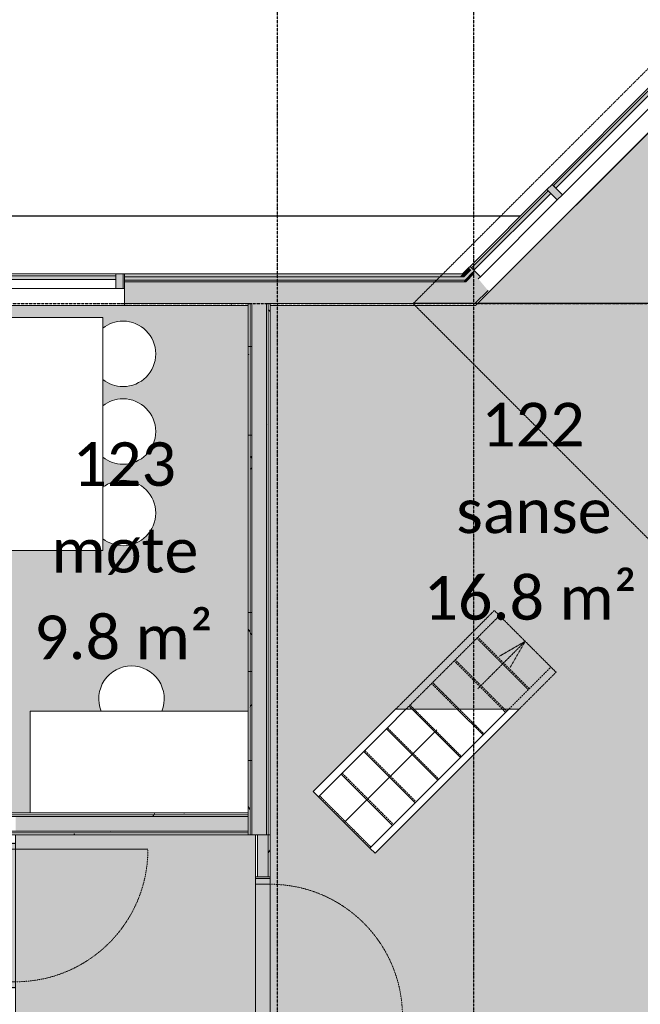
# Model space of a CAD drawing. Header units: millimetres. Extents: x -66110 to 16285, y -16697 to 38719.
# Tile 32 of 35: x -15571 to -11305, y 27585 to 34351. Entities that reach past the tile are written whole.
import ezdxf

# ---------------------------------------------------------------- set-up
doc = ezdxf.new("R2010")
doc.units = ezdxf.units.MM
for name, pattern in [('Dash 1mm', [2, 1, -1]), ('Grid Line', [5, 2, -1, 1, -1]), ('Overhead', [3.96875, 2.38125, -1.5875])]:
    doc.linetypes.add(name, pattern=pattern)
for name, color, linetype, lineweight in [('Curtain Panels', 7, 'Continuous', 9), ('Curtain Wall Mullions', 7, 'Continuous', 18), ('Doors', 7, 'Dash 1mm', 9), ('IfcAnnotation', 7, 'Continuous', 9), ('IfcCurtainWall', 7, 'Continuous', 9), ('IfcDoor', 7, 'Continuous', 9), ('IfcGrid', 7, 'Continuous', 9), ('IfcStair', 7, 'Continuous', 9), ('IfcWall', 7, 'Continuous', 9), ('Not Exported', 7, 'Continuous', 9)]:
    doc.layers.add(name, color=color, linetype=linetype, lineweight=lineweight)
doc.layers.add('IfcFurniture', color=9, linetype='Continuous', lineweight=9, true_color=0x808080)
doc.styles.add('Calibri', font='calibri.ttf', dxfattribs={"height": 300})
pattern_1 = [(0, (0, 0), (812.8, 203.2), [67.056, -542.544, 67.056, -542.544, -3251.2]), (0, (0, 0), (812.8, 203.2), [-1219.2, 67.056, -1152.144, 67.056, -542.544, -1422.4]), (0, (0, 0), (812.8, 203.2), [-3048, 67.056, -339.344, 67.056, -948.944]), (120, (304.8, 101.6), (-582.3764, 602.3054), [67.056, -542.544, 67.056, -542.544, -3251.2]), (120, (304.8, 101.6), (-582.3764, 602.3054), [-1219.2, 67.056, -1152.144, 67.056, -542.544, -1422.4]), (120, (304.8, 101.6), (-582.3764, 602.3054), [-3048, 67.056, -339.344, 67.056, -948.944]), (240, (406.4, 508), (-230.4236, -805.5054), [67.056, -542.544, 67.056, -542.544, -3251.2]), (240, (406.4, 508), (-230.4236, -805.5054), [-1219.2, 67.056, -1152.144, 67.056, -542.544, -1422.4]), (240, (406.4, 508), (-230.4236, -805.5054), [-3048, 67.056, -339.344, 67.056, -948.944])]

# ---------------------------------------------------------------- blocks, each defined once
blk = doc.blocks.new('Dør Enkel - D10x21-1550208-plan 01 eksist_ 200')
at = {"layer": 'Doors', "linetype": 'Continuous'}
for p, q in [((-455, 50), (-495, 50)), ((-495, 50), (-495, -50)), ((-455, -50), (-455, 50)), ((455, -50), (455, 50)), ((495, 50), (455, 50)), ((495, -50), (495, 50)), ((-495, -50), (-455, -50)), ((455, -50), (455, -960)), ((455, -50), (495, -50))]:
    blk.add_line(p, q, dxfattribs=at)
at = {"layer": 'Doors'}
blk.add_arc((455, -50), 910, 180, 270, dxfattribs=at)
at = {"layer": 'IfcDoor'}
for p, q in [((-455, 50), (455, 50)), ((-455, -50), (455, -50))]:
    blk.add_line(p, q, dxfattribs=at)
blk = doc.blocks.new('Dør Enkel_Glassfelt - D10x21__Glassfelt-1556728-plan 01 eksist_ 200')
at = {"layer": 'Doors', "color": 150, "linetype": 'Continuous', "true_color": 0x0080ff}
blk.add_line((455, 50), (455, 960), dxfattribs=at)
at = {"layer": 'Doors', "linetype": 'Continuous'}
for p, q in [((-495, -50), (-495, 50)), ((-495, 50), (-455, 50)), ((-455, 50), (-455, -50)), ((455, 50), (455, -50)), ((455, 50), (495, 50)), ((495, 50), (495, -50)), ((-455, -50), (-495, -50)), ((495, -50), (455, -50))]:
    blk.add_line(p, q, dxfattribs=at)
at = {"layer": 'Doors'}
blk.add_arc((455, 50), 910, 90, 180, dxfattribs=at)
at = {"layer": 'IfcDoor'}
for p, q in [((-455, 50), (455, 50)), ((-455, -50), (455, -50))]:
    blk.add_line(p, q, dxfattribs=at)
blk = doc.blocks.new('_furniture_boks instance - _furniture_boks instance-1749354-plan 01 eksist_ 200')
at = {"layer": 'IfcFurniture'}
for p, q in [((800, 400), (-800, 400)), ((-800, 400), (-800, -400)), ((800, -400), (800, 400)), ((-800, -400), (800, -400))]:
    blk.add_line(p, q, dxfattribs=at)
blk = doc.blocks.new('stol11 - stol-1629665-plan 01 eksist_ 200')
at = {"layer": 'IfcFurniture'}
for start, end in [(141.76523, 180), (0, 38.23477), (180, 0)]:
    blk.add_arc((31185.3, 23469.4), 225, start, end, dxfattribs=at)
blk = doc.blocks.new('stol12 - stol-1629674-plan 01 eksist_ 200')
at = {"layer": 'IfcFurniture'}
for start, end in [(141.76523, 180), (0, 38.23477), (180, 0)]:
    blk.add_arc((31185.3, 23469.4), 225, start, end, dxfattribs=at)
blk = doc.blocks.new('stol13 - stol-1629683-plan 01 eksist_ 200')
at = {"layer": 'IfcFurniture'}
for start, end in [(141.76523, 180), (0, 38.23477), (180, 0)]:
    blk.add_arc((31185.3, 23469.4), 225, start, end, dxfattribs=at)
blk = doc.blocks.new('System Panel - Gf100-1672155-plan 01 eksist_ 200')
at = {"layer": 'IfcCurtainWall', "true_color": 0x80ffff}
blk.add_hatch(color=131, dxfattribs=at).paths.add_polyline_path([(-522.5, -12.5), (-522.5, -37.5), (522.5, -37.5), (522.5, -12.5), (-175.6, -12.5)])
at = {"layer": 'Curtain Panels'}
for p, q in [((-522.5, -12.5), (522.5, -12.5)), ((-522.5, -37.5), (-522.5, -12.5)), ((522.5, -37.5), (-522.5, -37.5)), ((522.5, -37.5), (522.5, -12.5))]:
    blk.add_line(p, q, dxfattribs=at)
blk = doc.blocks.new('Rectangular Mullion - 50x100 høyre-1672151-plan 01 eksist_ 200')
at = {"layer": 'IfcCurtainWall'}
for p, q in [((-14910, 32604.091763), (-15955, 32604.091763)), ((-14851, 32604.091763), (-14860, 32604.091763)), ((-15955, 32504.091763), (-14910, 32504.091763)), ((-14860, 32504.091763), (-14851, 32504.091763))]:
    blk.add_line(p, q, dxfattribs=at)
blk = doc.blocks.new('Rectangular Mullion - 50x100 høyre-1672157-plan 01 eksist_ 200')
at = {"layer": 'IfcCurtainWall', "true_color": 0xa62f11}
h = blk.add_hatch(color=24, dxfattribs=at)
h.paths.add_polyline_path([(-60, -50), (-10, -50), (-10, 50), (-60, 50)])
h.paths.add_polyline_path([(-1, -50), (0, -50), (-1, 50)])
at = {"layer": 'Curtain Wall Mullions'}
for p, q in [((-60, 50), (-60, -50)), ((-60, 50), (-10, 50)), ((-10, -50), (-10, 50)), ((0, 50), (-1, 50)), ((-1, 50), (-1, -50)), ((0, -50), (0, 50)), ((-60, -50), (-10, -50)), ((0, -50), (-1, -50))]:
    blk.add_line(p, q, dxfattribs=at)
blk = doc.blocks.new('System Panel - Gf100-1861458-plan 01 eksist_ 200')
at = {"layer": 'IfcCurtainWall', "true_color": 0x80ffff}
blk.add_hatch(color=131, dxfattribs=at).paths.add_polyline_path([(-373.5, 12.5), (373.5, 12.5), (373.5, 37.5), (-373.5, 37.5), (-373.5, 23.7)])
at = {"layer": 'Curtain Panels'}
for p, q in [((-373.5, 37.5), (373.5, 37.5)), ((-373.5, 12.5), (-373.5, 37.5)), ((373.5, 12.5), (-373.5, 12.5)), ((373.5, 12.5), (373.5, 37.5))]:
    blk.add_line(p, q, dxfattribs=at)
blk = doc.blocks.new('Rectangular Mullion - 50x100 høyre-1861456-plan 01 eksist_ 200')
at = {"layer": 'IfcCurtainWall'}
for p, q in [((-12475.1, 32656), (-11946.9, 33184.2)), ((-11876.2, 33113.5), (-12404.4, 32585.3))]:
    blk.add_line(p, q, dxfattribs=at)
blk = doc.blocks.new('Rectangular Mullion - 50x100 høyre-1678875-plan 01 eksist_ 200')
at = {"layer": 'IfcCurtainWall', "true_color": 0xa62f11}
blk.add_hatch(color=24, dxfattribs=at).paths.add_polyline_path([(-39.2, 50), (-60, 50), (-60, -50), (-47.9, -50), (-42.9, 8.1)])
at = {"layer": 'Curtain Wall Mullions'}
for p, q in [((-60, 50), (-39.2, 50)), ((-60, -50), (-60, 50)), ((-60, -50), (-47.9, -50))]:
    blk.add_line(p, q, dxfattribs=at)
blk = doc.blocks.new('System Panel - Gf100-1679022-plan 01 eksist_ 200')
at = {"layer": 'IfcCurtainWall', "true_color": 0x80ffff}
blk.add_hatch(color=131, dxfattribs=at).paths.add_polyline_path([(-497.5, 12.5), (497.5, 12.5), (497.5, 37.5), (-497.5, 37.5)])
at = {"layer": 'Curtain Panels'}
for p, q in [((-497.5, 37.5), (497.5, 37.5)), ((-497.5, 12.5), (-497.5, 37.5)), ((497.5, 12.5), (-497.5, 12.5)), ((497.5, 12.5), (497.5, 37.5))]:
    blk.add_line(p, q, dxfattribs=at)
blk = doc.blocks.new('Rectangular Mullion - 50x100 høyre-1679020-plan 01 eksist_ 200')
at = {"layer": 'IfcCurtainWall'}
for p, q in [((-11911.5, 33219.5), (-11208, 33923.1)), ((-11172.6, 33958.5), (-11166.2, 33964.8)), ((-11137.3, 33852.4), (-11840.8, 33148.8)), ((-11095.5, 33894.1), (-11101.9, 33887.8))]:
    blk.add_line(p, q, dxfattribs=at)
blk = doc.blocks.new('Rectangular Mullion - 50x100-1678872-plan 01 eksist_ 200')
at = {"layer": 'IfcCurtainWall', "lineweight": 18, "true_color": 0xa62f11}
blk.add_hatch(color=24, dxfattribs=at).paths.add_polyline_path([(-25, -50), (-25, 50), (25, 50), (25, -50)])
at = {"layer": 'Curtain Wall Mullions'}
for p, q in [((25, 50), (-25, 50)), ((-25, 50), (-25, -50)), ((25, 50), (25, -50)), ((-25, -50), (25, -50))]:
    blk.add_line(p, q, dxfattribs=at)
blk = doc.blocks.new('_furniture_boks instance - _furniture_boks instance-V52-plan 01 eksist_ 200')
at = {"layer": 'IfcFurniture'}
for p, q in [((750, -350), (750, 350)), ((-750, -350), (750, -350))]:
    blk.add_line(p, q, dxfattribs=at)
blk = doc.blocks.new('stol14 - stol-1897706-plan 01 eksist_ 200')
at = {"layer": 'IfcFurniture'}
for start, end in [(0, 112.30138), (247.69862, 360)]:
    blk.add_arc((35235.3, 15200.9), 225, start, end, dxfattribs=at)

msp = doc.modelspace()

# ---------------------------------------------------------------- hatches: boundary and pattern name
at = {"layer": 'IfcWall', "true_color": 0xa62f11}
msp.add_hatch(color=24, dxfattribs=at).paths.add_polyline_path([(-12546, 32585.1), (-12519.1, 32585.1), (-12471.3, 32632.9), (-12483.6, 32647.5), (-12527, 32604.1)])
at = {"layer": 'IfcWall', "true_color": 0xf0f0f0}
msp.add_hatch(color=7, dxfattribs=at).paths.add_polyline_path([(-12509.6, 32562.1), (-12456.5, 32615.2), (-12471.3, 32632.9), (-12542.1, 32562.1), (-12519.1, 32562.1)])
at = {"layer": 'IfcWall', "true_color": 0x787878}
msp.add_hatch(color=8, dxfattribs=at).paths.add_polyline_path([(-12521.6, 32550.1), (-12504.6, 32550.1), (-12448.7, 32606), (-12456.5, 32615.2), (-12519.1, 32552.6)])
at = {"layer": 'IfcWall', "true_color": 0xa62f11}
h = msp.add_hatch(color=24, dxfattribs=at)
h.paths.add_polyline_path([(-17475.2, 32585.1), (-16880.1, 32585.1), (-16880.1, 32604.1), (-17475.2, 32604.1)])
h.paths.add_polyline_path([(-18285, 32585.1), (-18080.1, 32585.1), (-18080.1, 32604.1), (-18285, 32604.1)])
h.paths.add_polyline_path([(-14785.5, 32585.1), (-12546, 32585.1), (-12527, 32604.1), (-14785.5, 32604.1)])
at = {"layer": 'IfcWall', "true_color": 0xf0f0f0}
h = msp.add_hatch(color=7, dxfattribs=at)
h.paths.add_polyline_path([(-17475.2, 32562.1), (-16880.1, 32562.1), (-16880.1, 32585.1), (-17475.2, 32585.1)])
h.paths.add_polyline_path([(-12546, 32562.1), (-12542.1, 32562.1), (-12519.1, 32585.1), (-14785.5, 32585.1), (-14785.5, 32562.1), (-12569, 32562.1)])
h.paths.add_polyline_path([(-18080.1, 32562.1), (-18080.1, 32585.1), (-18262, 32585.1), (-18262, 32562.1), (-18087.5, 32562.1)])
at = {"layer": 'IfcWall', "true_color": 0x787878}
h = msp.add_hatch(color=8, dxfattribs=at)
h.paths.add_polyline_path([(-18100, 32550.1), (-18080.1, 32550.1), (-18080.1, 32562.1), (-18250, 32562.1), (-18250, 32550.1), (-18153.6, 32550.1)])
h.paths.add_polyline_path([(-17475.2, 32550.1), (-16880.1, 32550.1), (-16880.1, 32562.1), (-17475.2, 32562.1)])
h.paths.add_polyline_path([(-12569, 32550.1), (-12521.6, 32550.1), (-12509.6, 32562.1), (-14785.5, 32562.1), (-14785.5, 32550.1), (-12581, 32550.1)])
at = {"layer": 'IfcWall', "true_color": 0xffffcd}
h = msp.add_hatch(color=7, dxfattribs=at)
h.paths.add_polyline_path([(-16900, 32400.1), (-16880.1, 32400.1), (-16880.1, 32550.1), (-17475.2, 32550.1), (-17475.2, 32400.1), (-17188.1, 32400.1)])
h.paths.add_polyline_path([(-18080.1, 32400.1), (-18080.1, 32550.1), (-18100, 32550.1), (-18100, 32400.1), (-18087.5, 32400.1)])
h.paths.add_polyline_path([(-12682.1, 32400.1), (-12654.6, 32400.1), (-12504.6, 32550.1), (-14785.5, 32550.1), (-14785.5, 32400.1), (-12731, 32400.1)])
at = {"layer": 'IfcWall', "true_color": 0xa62f11}
h = msp.add_hatch(color=24, dxfattribs=at)
h.paths.add_polyline_path([(-16866.2, 32585.1), (-16760, 32585.1), (-16760, 32604.1), (-16880.1, 32604.1), (-16880.1, 32585.1)])
h.paths.add_polyline_path([(-14785.5, 32585.1), (-14785.5, 32604.1), (-14850, 32604.1), (-14850, 32585.1)])
at = {"layer": 'IfcWall', "true_color": 0xf0f0f0}
h = msp.add_hatch(color=7, dxfattribs=at)
h.paths.add_polyline_path([(-16760, 32562.1), (-16760, 32585.1), (-16880.1, 32585.1), (-16880.1, 32562.1), (-16866.2, 32562.1)])
h.paths.add_polyline_path([(-14850, 32562.1), (-14785.5, 32562.1), (-14785.5, 32585.1), (-14850, 32585.1)])
at = {"layer": 'IfcWall', "true_color": 0x787878}
h = msp.add_hatch(color=8, dxfattribs=at)
h.paths.add_polyline_path([(-16866.2, 32550.1), (-16760, 32550.1), (-16760, 32562.1), (-16880.1, 32562.1), (-16880.1, 32550.1)])
h.paths.add_polyline_path([(-14785.5, 32550.1), (-14785.5, 32562.1), (-14850, 32562.1), (-14850, 32550.1)])
at = {"layer": 'IfcWall', "true_color": 0xffffcd}
h = msp.add_hatch(color=7, dxfattribs=at)
h.paths.add_polyline_path([(-16812.5, 32400.1), (-16760, 32400.1), (-16760, 32550.1), (-16880.1, 32550.1), (-16880.1, 32400.1), (-16866.2, 32400.1)])
h.paths.add_polyline_path([(-14850, 32400.1), (-14785.5, 32400.1), (-14785.5, 32550.1), (-14850, 32550.1)])
for points in [[(-12455, 32400.1), (-12442.5, 32400.1), (-12352, 32490.6), (-12448.7, 32606), (-12654.6, 32400.1), (-12504.6, 32400.1)], [(-13875, 28750), (-13875, 32400.1), (-13975, 32400.1), (-13975, 28750)]]:
    msp.add_hatch(color=7, dxfattribs=at).paths.add_polyline_path(points)
at = {"layer": 'IfcWall', "true_color": 0x787878}
h = msp.add_hatch(dxfattribs=at)
h.set_pattern_fill('FP_1', color=8, style=0, pattern_type=2)
h.set_pattern_definition(pattern_1)
h.paths.add_polyline_path([(-12455, 32387.6), (-12437.3, 32387.6), (-12343.9, 32481), (-12352, 32490.6), (-12442.5, 32400.1)])
h = msp.add_hatch(dxfattribs=at)
h.set_pattern_fill('FP_1', color=8, style=0, pattern_type=2)
h.set_pattern_definition(pattern_1)
h.paths.add_polyline_path([(-12455, 32387.6), (-12442.5, 32400.1), (-13850, 32400.1), (-13850, 32387.6), (-12654.6, 32387.6)])
h.paths.add_polyline_path([(-18087.5, 32387.6), (-18080.1, 32387.6), (-18080.1, 32400.1), (-18087.5, 32400.1)])
h.paths.add_polyline_path([(-17475.2, 32387.6), (-16900, 32387.6), (-16900, 32400.1), (-17475.2, 32400.1)])
h.paths.add_polyline_path([(-14785.5, 32387.6), (-14000, 32387.6), (-14000, 32400.1), (-14785.5, 32400.1)])
h = msp.add_hatch(dxfattribs=at)
h.set_pattern_fill('FP_1', color=8, style=0, pattern_type=2)
h.set_pattern_definition(pattern_1)
h.paths.add_polyline_path([(-14850, 32387.6), (-14785.5, 32387.6), (-14785.5, 32400.1), (-14850, 32400.1)])
h.paths.add_polyline_path([(-16800, 32387.6), (-16760, 32387.6), (-16760, 32400.1), (-16800, 32400.1)])
h = msp.add_hatch(dxfattribs=at)
h.set_pattern_fill('FP_1', color=8, style=0, pattern_type=2)
h.set_pattern_definition(pattern_1)
h.paths.add_polyline_path([(-14000, 28750), (-13987.5, 28750), (-13987.5, 32400.1), (-14000, 32400.1), (-14000, 29283.8)])
h = msp.add_hatch(dxfattribs=at)
h.set_pattern_fill('FP_1', color=8, style=0, pattern_type=2)
h.set_pattern_definition(pattern_1)
h.paths.add_polyline_path([(-13975, 28750), (-13975, 32400.1), (-13987.5, 32400.1), (-13987.5, 28750)])
h = msp.add_hatch(dxfattribs=at)
h.set_pattern_fill('FP_1', color=8, style=0, pattern_type=2)
h.set_pattern_definition(pattern_1)
h.paths.add_polyline_path([(-13862.5, 28750), (-13862.5, 32400.1), (-13875, 32400.1), (-13875, 28750)])
h = msp.add_hatch(dxfattribs=at)
h.set_pattern_fill('FP_1', color=8, style=0, pattern_type=2)
h.set_pattern_definition(pattern_1)
h.paths.add_polyline_path([(-13850, 28750), (-13850, 32400.1), (-13862.5, 32400.1), (-13862.5, 28750)])
h = msp.add_hatch(dxfattribs=at)
h.set_pattern_fill('FP_1', color=8, style=0, pattern_type=2)
h.set_pattern_definition(pattern_1)
h.paths.add_polyline_path([(-14613.2, 28887.5), (-14000, 28887.5), (-14000, 28900), (-15600, 28900), (-15600, 28887.5)])
h = msp.add_hatch(dxfattribs=at)
h.set_pattern_fill('FP_1', color=8, style=0, pattern_type=2)
h.set_pattern_definition(pattern_1)
h.paths.add_polyline_path([(-15600, 28875), (-14000, 28875), (-14000, 28887.5), (-15600, 28887.5)])
at = {"layer": 'IfcWall', "lineweight": 5, "true_color": 0xffffcd}
msp.add_hatch(color=7, dxfattribs=at).paths.add_polyline_path([(-15600, 28775), (-14000, 28775), (-14000, 28875), (-15600, 28875)])
at = {"layer": 'IfcWall', "true_color": 0x787878}
h = msp.add_hatch(dxfattribs=at)
h.set_pattern_fill('FP_1', color=8, style=0, pattern_type=2)
h.set_pattern_definition(pattern_1)
h.paths.add_polyline_path([(-14613.2, 28762.5), (-14000, 28762.5), (-14000, 28775), (-15600, 28775), (-15600, 28762.5)])
h = msp.add_hatch(dxfattribs=at)
h.set_pattern_fill('FP_1', color=8, style=0, pattern_type=2)
h.set_pattern_definition(pattern_1)
h.paths.add_polyline_path([(-14000, 28750), (-14000, 28762.5), (-15600, 28762.5), (-15600, 28750), (-14613.2, 28750)])
h = msp.add_hatch(dxfattribs=at)
h.set_pattern_fill('FP_1', color=8, style=0, pattern_type=2)
h.set_pattern_definition(pattern_1)
h.paths.add_polyline_path([(-13937.5, 21587.6), (-13937.5, 22800), (-13950, 22800), (-13950, 21587.6)])
h.paths.add_polyline_path([(-13937.5, 23810), (-13937.5, 25700), (-13950, 25700), (-13950, 23810)])
h.paths.add_polyline_path([(-13937.5, 26710), (-13937.5, 27450), (-13950, 27450), (-13950, 26710)])
h.paths.add_polyline_path([(-13937.5, 28460), (-13937.5, 28750), (-13950, 28750), (-13950, 28460)])
at = {"layer": 'IfcWall', "true_color": 0xffffcd}
h = msp.add_hatch(color=7, dxfattribs=at)
h.paths.add_polyline_path([(-13862.5, 21600.1), (-13862.5, 22800), (-13937.5, 22800), (-13937.5, 21600.1)])
h.paths.add_polyline_path([(-13862.5, 23810), (-13862.5, 25700), (-13937.5, 25700), (-13937.5, 23810)])
h.paths.add_polyline_path([(-13862.5, 26710), (-13862.5, 27450), (-13937.5, 27450), (-13937.5, 26710)])
h.paths.add_polyline_path([(-13937.5, 28460), (-13862.5, 28460), (-13862.5, 28750), (-13937.5, 28750)])
at = {"layer": 'IfcWall', "true_color": 0x787878}
h = msp.add_hatch(dxfattribs=at)
h.set_pattern_fill('FP_1', color=8, style=0, pattern_type=2)
h.set_pattern_definition(pattern_1)
h.paths.add_polyline_path([(-13850, 21675.1), (-13850, 22800), (-13862.5, 22800), (-13862.5, 21675.1)])
h.paths.add_polyline_path([(-13850, 23810), (-13850, 25312.5), (-13862.5, 25312.5), (-13862.5, 23810)])
h.paths.add_polyline_path([(-13862.5, 25387.5), (-13850, 25387.5), (-13850, 25700), (-13862.5, 25700), (-13862.5, 25400)])
h.paths.add_polyline_path([(-13862.5, 26710), (-13850, 26710.6), (-13850, 27300), (-13862.5, 27300), (-13862.5, 26710.6)])
h.paths.add_polyline_path([(-13862.5, 27375), (-13850, 27375), (-13850, 27450), (-13862.5, 27450), (-13862.5, 27387.5)])
h.paths.add_polyline_path([(-13862.5, 28460), (-13850, 28460), (-13850, 28750), (-13862.5, 28750)])
at = {"layer": 'Not Exported', "true_color": 0xedfae6}
h = msp.add_hatch(color=7, dxfattribs=at)
h.paths.add_polyline_path([(-13850, 27387.5), (-11112.5, 27387.5), (-11112.5, 30905.2), (-9617.7, 32400), (-11021.3, 33803.6), (-12110.2, 32714.7), (-12437.3, 32387.6), (-13850, 32387.6), (-13850, 28460), (-13900, 28460), (-13900, 27450), (-13850, 27450)])
h.paths.add_polyline_path([(-13128.8, 28622.6), (-13553.1, 29046.9), (-12987.4, 29612.6), (-12138.9, 29612.6), (-13093.5, 28658)])
at = {"layer": 'Not Exported', "true_color": 0xefe6fa}
h = msp.add_hatch(color=7, dxfattribs=at)
h.paths.add_polyline_path([(-16750, 28825), (-15740, 28825), (-15740, 28900), (-15500, 28900), (-15499.9, 29600), (-15009.9, 29600), (-15022.2, 29634.9), (-15027.8, 29685), (-15022.2, 29735.1), (-15005.5, 29782.6), (-14978.7, 29825.3), (-14943.1, 29860.9), (-14900.4, 29887.7), (-14852.9, 29904.4), (-14802.8, 29910), (-14752.7, 29904.4), (-14705.2, 29887.7), (-14662.5, 29860.9), (-14626.9, 29825.3), (-14600.1, 29782.6), (-14583.5, 29735.1), (-14577.8, 29685), (-14583.5, 29634.9), (-14595.7, 29600), (-14000, 29600), (-14000, 32387.6), (-16800, 32387.6), (-16800, 28900), (-16750, 28900), (-16750, 28837.5)])
h.paths.add_polyline_path([(-15701.6, 30703.8), (-15800, 30703.8), (-15800, 30773), (-15823.2, 30758.4), (-15870.8, 30741.8), (-15920.8, 30736.1), (-15970.9, 30741.8), (-16018.5, 30758.4), (-16061.1, 30785.2), (-16096.7, 30820.9), (-16123.5, 30863.5), (-16140.2, 30911.1), (-16145.8, 30961.1), (-16140.2, 31011.2), (-16123.5, 31058.8), (-16096.7, 31101.4), (-16061.1, 31137.1), (-16018.5, 31163.9), (-15970.9, 31180.5), (-15920.8, 31186.1), (-15870.8, 31180.5), (-15823.2, 31163.9), (-15800, 31149.3), (-15800, 31333), (-15823.2, 31318.4), (-15870.8, 31301.8), (-15920.8, 31296.1), (-15970.9, 31301.8), (-16018.5, 31318.4), (-16061.1, 31345.2), (-16096.7, 31380.9), (-16123.5, 31423.5), (-16140.2, 31471.1), (-16145.8, 31521.1), (-16140.2, 31571.2), (-16123.5, 31618.8), (-16096.7, 31661.4), (-16061.1, 31697.1), (-16018.5, 31723.9), (-15970.9, 31740.5), (-15920.8, 31746.1), (-15870.8, 31740.5), (-15823.2, 31723.9), (-15800, 31709.3), (-15800, 31866.7), (-15823.2, 31852.1), (-15870.8, 31835.5), (-15920.8, 31829.8), (-15970.9, 31835.5), (-16026.1, 31856.9), (-16061.1, 31878.9), (-16096.7, 31914.6), (-16123.5, 31957.2), (-16140.2, 32004.8), (-16145.8, 32054.8), (-16140.2, 32104.9), (-16123.5, 32152.5), (-16096.7, 32195.1), (-16061.1, 32230.8), (-16018.5, 32257.6), (-15970.9, 32274.2), (-15920.8, 32279.8), (-15870.8, 32274.2), (-15823.2, 32257.6), (-15800, 32243), (-15800, 32303.8), (-15000, 32303.8), (-15000, 32231.5), (-14958.5, 32257.6), (-14910.9, 32274.2), (-14860.8, 32279.8), (-14802.4, 32271.3), (-14763.2, 32257.6), (-14720.5, 32230.8), (-14684.9, 32195.1), (-14658.1, 32152.5), (-14641.5, 32104.9), (-14635.8, 32054.8), (-14641.5, 32004.8), (-14658.1, 31957.2), (-14684.9, 31914.6), (-14720.5, 31878.9), (-14763.2, 31852.1), (-14810.8, 31835.5), (-14860.8, 31829.8), (-14917.4, 31837.8), (-14966.1, 31856.9), (-15000, 31877.5), (-15000, 31697.8), (-14958.5, 31723.9), (-14910.9, 31740.5), (-14860.8, 31746.1), (-14810.8, 31740.5), (-14763.2, 31723.9), (-14720.5, 31697.1), (-14684.9, 31661.4), (-14658.1, 31618.8), (-14641.5, 31571.2), (-14635.8, 31521.1), (-14641.5, 31471.1), (-14658.1, 31423.5), (-14684.9, 31380.9), (-14720.5, 31345.2), (-14763.2, 31318.4), (-14810.8, 31301.8), (-14860.8, 31296.1), (-14910.9, 31301.8), (-14958.5, 31318.4), (-15000, 31343.8), (-15000, 31137.8), (-14958.5, 31163.9), (-14910.9, 31180.5), (-14860.8, 31186.1), (-14810.8, 31180.5), (-14763.2, 31163.9), (-14720.5, 31137.1), (-14684.9, 31101.4), (-14658.1, 31058.8), (-14641.5, 31011.2), (-14635.8, 30961.1), (-14641.5, 30911.1), (-14658.1, 30863.5), (-14684.9, 30820.9), (-14720.5, 30785.2), (-14763.2, 30758.4), (-14810.8, 30741.8), (-14860.8, 30736.1), (-14910.9, 30741.8), (-14958.5, 30758.4), (-15000, 30783.8), (-15000, 30703.8), (-15600, 30703.8)])
at = {"layer": 'Not Exported', "true_color": 0xe6f3fa}
msp.add_hatch(color=7, dxfattribs=at).paths.add_polyline_path([(-14613.2, 22125), (-13950, 22125), (-13950, 22800), (-13900, 22800), (-13900, 23810), (-13950, 23810), (-13950, 25700), (-13900, 25700), (-13900, 26710), (-13950, 26710.6), (-13950, 27450), (-13900, 27450), (-13900, 28460), (-13950, 28460), (-13950, 28750), (-15600, 28750), (-15600, 28700), (-15650, 28700), (-15650, 27690), (-15600, 27690), (-15600, 23500), (-15650, 23500), (-15650, 22490), (-15600, 22490), (-15600, 22125), (-15497, 22125)])

# ---------------------------------------------------------------- linework, layer by layer
at = {"layer": 'IfcAnnotation', "linetype": 'Overhead', "lineweight": 25}
for p, q in [((-11021.2, 34245.6), (-12866.7, 32400.1)), ((-12131.1, 33000), (-25600, 33000)), ((-12866.7, 32400.1), (-11021.2, 30554.5)), ((-9175.6, 32400.1), (-12866.7, 32400.1))]:
    msp.add_line(p, q, dxfattribs=at)
at = {"layer": 'IfcGrid', "color": 9, "linetype": 'Grid Line', "lineweight": 25, "true_color": 0xc0c0c0}
for p, q in [((-13800, -6068.3), (-13800, 34991.8)), ((-12450, -6068.3), (-12450, 34991.8)), ((-54931.9, 32400.1), (4529.7, 32400.1))]:
    msp.add_line(p, q, dxfattribs=at)
at = {"layer": 'IfcStair', "linetype": 'Overhead'}
for p, q in [((-12987.4, 29612.6), (-12308.6, 30291.4)), ((-12916.7, 29612.6), (-12273.2, 30256.1)), ((-12273.2, 30256.1), (-12308.6, 30291.4)), ((-12273.2, 30256.1), (-11919.7, 29902.5)), ((-12428.8, 30100.5), (-12075.2, 29746.9)), ((-12421.7, 30107.6), (-12068.2, 29754)), ((-12584.4, 29944.9), (-12252, 29612.6)), ((-12577.3, 29952), (-12237.9, 29612.6)), ((-12209.6, 29612.6), (-11919.7, 29902.5)), ((-12138.9, 29612.6), (-11884.3, 29867.2)), ((-11884.3, 29867.2), (-11919.7, 29902.5)), ((-12739.9, 29789.4), (-12563.1, 29612.6)), ((-12732.8, 29796.4), (-12549, 29612.6)), ((-12888.4, 29640.9), (-12860.1, 29612.6)), ((-12895.5, 29633.8), (-12874.3, 29612.6)), ((-12860.1, 29612.6), (-12534.9, 29287.3)), ((-12549, 29612.6), (-12379.3, 29442.9)), ((-12237.9, 29612.6), (-12223.7, 29598.5)), ((-13044, 29485.3), (-12690.4, 29131.8)), ((-13199.5, 29329.8), (-12846, 28976.2)), ((-13355.1, 29174.2), (-13001.5, 28820.6)), ((-13510.7, 29018.6), (-13157.1, 28665.1))]:
    msp.add_line(p, q, dxfattribs=at)
at = {"layer": 'IfcStair'}
for p, q in [((-13553.1, 29046.9), (-12987.4, 29612.6)), ((-13128.8, 28622.6), (-12138.9, 29612.6)), ((-13051, 29478.2), (-12916.7, 29612.6)), ((-12138.9, 29612.6), (-12987.4, 29612.6)), ((-12874.3, 29612.6), (-12541.9, 29280.3)), ((-12563.1, 29612.6), (-12386.4, 29435.8)), ((-12386.4, 29435.8), (-12230.8, 29591.4)), ((-12252, 29612.6), (-12230.8, 29591.4)), ((-12230.8, 29591.4), (-12209.6, 29612.6)), ((-13206.6, 29322.7), (-13051, 29478.2)), ((-13051, 29478.2), (-12697.5, 29124.7)), ((-12541.9, 29280.3), (-12386.4, 29435.8)), ((-13362.2, 29167.1), (-13206.6, 29322.7)), ((-13206.6, 29322.7), (-12853.1, 28969.1)), ((-12697.5, 29124.7), (-12541.9, 29280.3)), ((-13517.7, 29011.6), (-13362.2, 29167.1)), ((-13362.2, 29167.1), (-13008.6, 28813.6)), ((-12853.1, 28969.1), (-12697.5, 29124.7)), ((-13553.1, 29046.9), (-13517.7, 29011.6)), ((-13517.7, 29011.6), (-13164.2, 28658)), ((-13008.6, 28813.6), (-12853.1, 28969.1)), ((-13164.2, 28658), (-13008.6, 28813.6)), ((-13164.2, 28658), (-13128.8, 28622.6))]:
    msp.add_line(p, q, dxfattribs=at)
at = {"layer": 'IfcWall'}
for p, q in [((-11021.3, 33803.6), (-12343.9, 32481)), ((-12471.3, 32632.9), (-12519.1, 32585.1)), ((-12456.5, 32615.2), (-12509.6, 32562.1)), ((-12519.1, 32585.1), (-14850, 32585.1)), ((-12509.6, 32562.1), (-14850, 32562.1)), ((-12504.6, 32550.1), (-14850, 32550.1)), ((-12448.7, 32606), (-12504.6, 32550.1)), ((-12352, 32490.6), (-12442.5, 32400.1)), ((-14850, 32387.6), (-16760, 32387.6)), ((-13975, 32400.1), (-14850, 32400.1)), ((-14000, 32400.1), (-14000, 32387.6)), ((-13987.5, 32400.1), (-13987.5, 28750)), ((-13975, 32400.1), (-13975, 28750)), ((-13875, 32400.1), (-12442.5, 32400.1)), ((-13875, 32400.1), (-13875, 28750)), ((-13862.5, 32400.1), (-13862.5, 28460)), ((-13850, 32400.1), (-13850, 32387.6)), ((-14000, 28887.5), (-15740, 28887.5)), ((-14000, 28875), (-15740, 28875)), ((-14000, 28775), (-15740, 28775)), ((-14000, 28762.5), (-15740, 28762.5)), ((-13937.5, 28460), (-13937.5, 28750))]:
    msp.add_line(p, q, dxfattribs=at)
at = {"layer": 'IfcWall', "lineweight": 18}
for p, q in [((-12527, 32604.1), (-12483.6, 32647.5)), ((-12527, 32604.1), (-14850, 32604.1)), ((-14850, 32387.6), (-14850, 32604.1)), ((-12437.3, 32387.6), (-12343.9, 32481)), ((-14000, 32387.6), (-14850, 32387.6)), ((-14000, 28750), (-14000, 32387.6)), ((-12437.3, 32387.6), (-13850, 32387.6)), ((-13850, 28460), (-13850, 32387.6)), ((-14000, 28900), (-15740, 28900)), ((-15740, 28750), (-13850, 28750)), ((-13950, 28750), (-13950, 28460)), ((-13950, 28460), (-13850, 28460))]:
    msp.add_line(p, q, dxfattribs=at)
at = {"layer": 'Not Exported', "linetype": 'Overhead'}
for p, q in [((-12421.7, 29754), (-12096.4, 30079.3)), ((-12096.4, 30079.3), (-12275.8, 29975.8)), ((-12096.4, 30079.3), (-12200, 29900))]:
    msp.add_line(p, q, dxfattribs=at)
at = {"layer": 'Not Exported'}
for p, q in [((-12874.3, 29301.5), (-12718.7, 29457)), ((-12718.7, 29457), (-12704.6, 29471.2)), ((-13029.8, 29145.9), (-12874.3, 29301.5)), ((-13185.4, 28990.3), (-13029.8, 29145.9)), ((-13341, 28834.8), (-13185.4, 28990.3))]:
    msp.add_line(p, q, dxfattribs=at)
at = {"layer": 'Not Exported', "flags": 128}
for points in [[(-12437.3, 32387.6), (-13850, 32387.6), (-13850, 28901.6), (-13850, 28750), (-13850, 28672), (-13850, 27387.5), (-11112.5, 27387.5), (-11112.5, 30905.2), (-9617.7, 32400), (-11021.3, 33803.6)], [(-14000, 32387.6), (-16800, 32387.6), (-16800, 28900), (-15701.6, 28900), (-15600, 28900), (-15598.4, 28900), (-14053, 28900), (-14000, 28900)], [(-13950, 27337.5), (-13950, 28750), (-15600, 28750), (-15600, 27287.5), (-15600, 26225), (-15600, 24850), (-15600, 24775), (-15600, 24750), (-15600, 22125), (-13950, 22125), (-13950, 25350)]]:
    msp.add_lwpolyline(points, close=True, dxfattribs=at)

# ---------------------------------------------------------------- block references
at = {"layer": 'Curtain Panels'}
for name, p, rotation in [('System Panel - Gf100-1679022-plan 01 eksist_ 200', (-11524.4, 33536), 45.00000000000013), ('System Panel - Gf100-1861458-plan 01 eksist_ 200', (-12175.6, 32884.7), 45.00000000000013), ('System Panel - Gf100-1672155-plan 01 eksist_ 200', (-15432.5, 32554.1), 180)]:
    msp.add_blockref(name, p, dxfattribs=dict(at, rotation=rotation))
at = {"layer": 'Curtain Wall Mullions', "extrusion": (0, 0, -1), "rotation": 134.9999999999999}
msp.add_blockref('Rectangular Mullion - 50x100-1678872-plan 01 eksist_ 200', (11893.9, 33166.5), dxfattribs=at)
at = {"layer": 'IfcCurtainWall'}
for name, p in [('Rectangular Mullion - 50x100 høyre-1679020-plan 01 eksist_ 200', (0, 0)), ('Rectangular Mullion - 50x100 høyre-1861456-plan 01 eksist_ 200', (0, 0)), ('Rectangular Mullion - 50x100 høyre-1672151-plan 01 eksist_ 200', (0, 0)), ('Rectangular Mullion - 50x100 høyre-1672157-plan 01 eksist_ 200', (-14850, 32554.1))]:
    msp.add_blockref(name, p, dxfattribs=at)
at = {"layer": 'IfcCurtainWall', "rotation": 225.0000000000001}
msp.add_blockref('Rectangular Mullion - 50x100 høyre-1678875-plan 01 eksist_ 200', (-12482.1, 32578.2), dxfattribs=at)
at = {"layer": 'IfcDoor'}
for name, p, rotation in [('Dør Enkel - D10x21-1550208-plan 01 eksist_ 200', (-15650, 28195), 89.99999999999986), ('Dør Enkel_Glassfelt - D10x21__Glassfelt-1556728-plan 01 eksist_ 200', (-13900, 27955), 269.9999999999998)]:
    msp.add_blockref(name, p, dxfattribs=dict(at, rotation=rotation))
at = {"layer": 'IfcFurniture'}
for name, p, rotation in [('_furniture_boks instance - _furniture_boks instance-1749354-plan 01 eksist_ 200', (-15400, 31503.8), 269.9999999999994), ('stol11 - stol-1629665-plan 01 eksist_ 200', (8608.6, 869.6), 90.00000000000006), ('stol12 - stol-1629674-plan 01 eksist_ 200', (8608.6, 335.9), 90.00000000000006), ('stol13 - stol-1629683-plan 01 eksist_ 200', (8608.6, -224.1), 90.00000000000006), ('stol14 - stol-1897706-plan 01 eksist_ 200', (398.1, -5550.3), 90.00000000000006), ('_furniture_boks instance - _furniture_boks instance-V52-plan 01 eksist_ 200', (-14750, 29250), 180)]:
    msp.add_blockref(name, p, dxfattribs=dict(at, rotation=rotation))

# ---------------------------------------------------------------- texts
at = {"layer": 'Not Exported', "char_height": 300, "attachment_point": 1, "style": 'Calibri'}
for s, insert, width in [('122', (-12398.6, 31718.4), 913.924), ('123', (-15208.1, 31447.4), 913.924), ('sanse', (-12570.6, 31123.1), 1330.801), ('møte', (-15353.7, 30852.1), 1282.7), ('16.8 m²', (-12795.5, 30527.8), 1859.915), ('9.8 m²', (-15472.7, 30256.8), 1555.274)]:
    msp.add_mtext(s, dxfattribs=dict(at, insert=insert, width=width))

doc.saveas('drawing.dxf')
